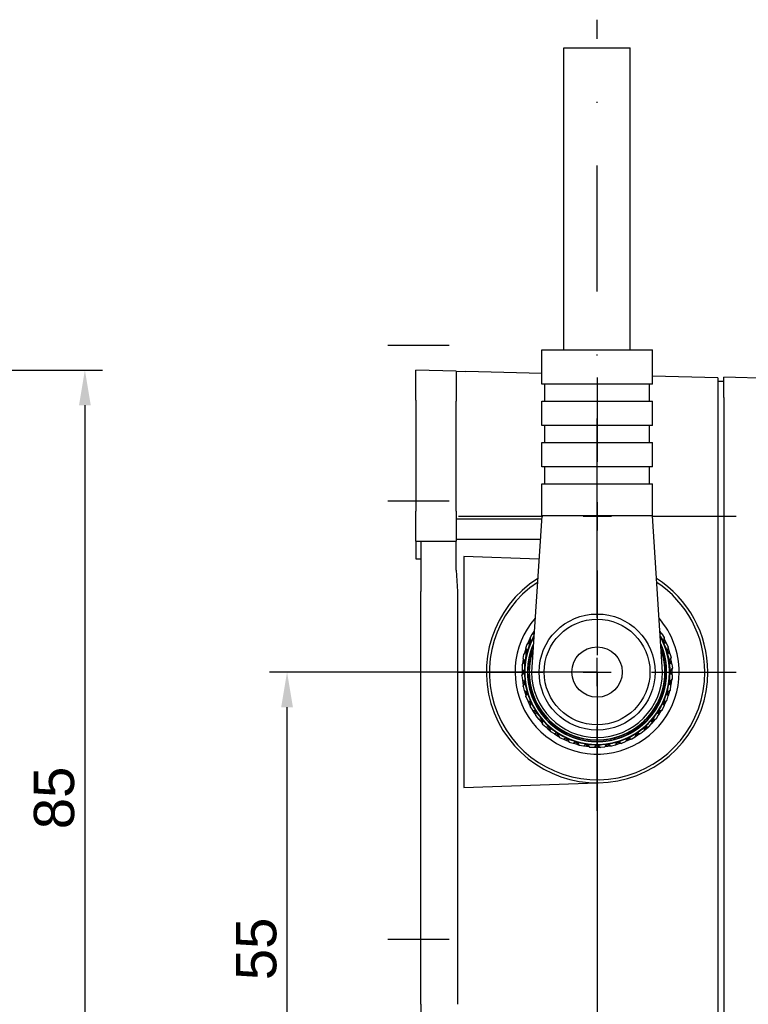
# Model space of a CAD drawing. Extents: x -110 to 243, y -93 to 62.
# Tile 14 of 15: x 123 to 196, y -36 to 62. Entities that reach past the tile are written whole.
import ezdxf

# ---------------------------------------------------------------- set-up
doc = ezdxf.new("R2010")
doc.units = 0
doc.header["$LTSCALE"] = 5
doc.linetypes.add('DASHDOT', pattern=[1, 0.5, -0.25, 0, -0.25])
doc.layers.get('Defpoints').update_dxf_attribs({"linetype": 'CONTINUOUS'})
doc.layers.add('AM_7', color=1, linetype='DASHDOT', lineweight=25)
doc.layers.add('AM_REFDIM', color=6, linetype='CONTINUOUS')
doc.layers.add('AM_VIS', color=3, linetype='CONTINUOUS')
doc.styles.add('ARIAL', font='ARIAL.TTF')
doc.dimstyles.new('Katalog. Arial', dxfattribs={"dimtxt": 4, "dimasz": 3.5, "dimexe": 1.75, "dimexo": 0, "dimgap": 1, "dimtad": 1, "dimrnd": 0.01, "dimdsep": 46, "dimtxsty": 'ARIAL', "dimcen": 0, "dimclrd": 1, "dimclre": 1, "dimclrt": 2, "dimadec": 0, "dimazin": 0, "dimtfac": 0.71, "dimtmove": 2, "dimatfit": 3, "dimfxl": 1, "dimtolj": 1, "dimarcsym": 0})

# ---------------------------------------------------------------- blocks, each defined once
blk = doc.blocks.new('*D1')
at = {"layer": 'AM_REFDIM', "color": 1, "lineweight": -2}
for p, q in [((180.565, -2.965), (180.565, -82.755)), ((162.565, -54.971), (162.565, -82.755)), ((166.065, -81.005), (177.065, -81.005))]:
    blk.add_line(p, q, dxfattribs=at)
at = {"layer": 'AM_REFDIM', "color": 1}
for points in [[(166.065, -80.422), (166.065, -81.589), (162.565, -81.005)], [(177.065, -80.422), (177.065, -81.589), (180.565, -81.005)]]:
    blk.add_solid(points, dxfattribs=at)
at = {"layer": 'Defpoints', "color": 0}
for p in [(180.565, -2.965), (162.565, -54.971), (180.565, -81.005)]:
    blk.add_point(p, dxfattribs=at)
at = {"layer": 'AM_REFDIM', "color": 2, "insert": (171.565, -77.963), "char_height": 4, "attachment_point": 5, "style": 'ARIAL'}
blk.add_mtext('\\A1;18', dxfattribs=at)
blk = doc.blocks.new('*D3')
at = {"layer": 'AM_REFDIM', "color": 1, "lineweight": -2}
for p, q in [((180.565, -2.965), (148.023, -2.965)), ((149.773, -54.47), (149.773, -6.465)), ((162.565, -57.97), (148.023, -57.97))]:
    blk.add_line(p, q, dxfattribs=at)
at = {"layer": 'AM_REFDIM', "color": 1}
for points in [[(149.189, -6.465), (150.356, -6.465), (149.773, -2.965)], [(149.189, -54.47), (150.356, -54.47), (149.773, -57.97)]]:
    blk.add_solid(points, dxfattribs=at)
at = {"layer": 'Defpoints', "color": 0}
for p in [(149.773, -2.965), (180.565, -2.965), (162.565, -57.97)]:
    blk.add_point(p, dxfattribs=at)
at = {"layer": 'AM_REFDIM', "color": 2, "insert": (146.739, -30.468), "char_height": 4, "attachment_point": 5, "rotation": 90, "style": 'ARIAL'}
blk.add_mtext('\\A1;55', dxfattribs=at)
blk = doc.blocks.new('*D7')
at = {"layer": 'AM_REFDIM', "color": 1, "lineweight": -2}
for p, q in [((83.598, 27.03), (131.443, 27.03)), ((129.693, 23.53), (129.693, -54.47)), ((83.598, -57.97), (131.443, -57.97))]:
    blk.add_line(p, q, dxfattribs=at)
at = {"layer": 'AM_REFDIM', "color": 1}
for points in [[(129.11, 23.53), (130.276, 23.53), (129.693, 27.03)], [(129.11, -54.47), (130.276, -54.47), (129.693, -57.97)]]:
    blk.add_solid(points, dxfattribs=at)
at = {"layer": 'Defpoints', "color": 0}
for p in [(83.598, 27.03), (83.598, -57.97), (129.693, -57.97)]:
    blk.add_point(p, dxfattribs=at)
at = {"layer": 'AM_REFDIM', "color": 2, "insert": (126.651, -15.47), "char_height": 4, "attachment_point": 5, "rotation": 90, "style": 'ARIAL'}
blk.add_mtext('\\A1;85', dxfattribs=at)

msp = doc.modelspace()

# ---------------------------------------------------------------- linework, layer by layer
at = {"layer": 'AM_7', "ltscale": 5}
for p, q in [((180.565, 9.735), (180.565, 61.835)), ((159.789, 29.5), (165.889, 29.5)), ((180.589, 17.905), (180.589, 26.305)), ((159.765, 14.03), (165.865, 14.03)), ((180.589, 11.105), (180.589, 13.905)), ((166.789, 12.505), (175.189, 12.505)), ((179.189, 12.505), (181.989, 12.505)), ((185.989, 12.505), (194.389, 12.505)), ((180.565, 2.435), (180.565, 10.835)), ((180.589, -1.295), (180.589, 7.105)), ((180.565, -4.365), (180.565, -1.565)), ((166.765, -2.965), (175.165, -2.965)), ((179.165, -2.965), (181.965, -2.965)), ((185.965, -2.965), (194.365, -2.965)), ((180.565, -16.765), (180.565, -8.365)), ((159.789, -29.5), (165.889, -29.5))]:
    msp.add_line(p, q, dxfattribs=at)
at = {"layer": 'AM_VIS'}
for p, q in [((177.265, 29.035), (177.265, 59.035)), ((177.265, 59.035), (183.865, 59.035)), ((183.865, 29.035), (183.865, 59.035)), ((175.065, 25.635), (175.065, 29.035)), ((175.065, 29.035), (186.065, 29.035)), ((186.065, 25.635), (186.065, 29.035)), ((162.565, 24.031), (162.565, 27.03)), ((166.565, 26.925), (162.565, 27.03)), ((166.565, 26.925), (166.565, 23.926)), ((166.565, 26.925), (167.539, 26.9)), ((175.065, 26.703), (167.539, 26.9)), ((192.565, 26.245), (186.065, 26.415)), ((186.065, 25.635), (175.065, 25.635)), ((175.365, 23.935), (175.365, 25.635)), ((185.765, 23.935), (185.765, 25.635)), ((192.565, 26.245), (192.565, 24.245)), ((192.565, 25.925), (193.165, 25.925)), ((223.494, 25.525), (193.165, 26.319)), ((193.165, 24.32), (193.165, 26.319)), ((162.565, 24.031), (162.565, 13.03)), ((166.565, 13.03), (166.565, 23.926)), ((175.065, 21.535), (175.065, 23.935)), ((175.065, 23.935), (186.065, 23.935)), ((186.065, 21.535), (186.065, 23.935)), ((192.565, 24.245), (192.565, -55.185)), ((193.165, 24.32), (193.165, -55.165)), ((162.565, 22.513), (162.565, 18.567)), ((186.065, 21.535), (175.065, 21.535)), ((175.365, 19.835), (175.365, 21.535)), ((185.765, 19.835), (185.765, 21.535)), ((175.065, 17.435), (175.065, 19.835)), ((175.065, 19.835), (186.065, 19.835)), ((186.065, 17.435), (186.065, 19.835)), ((186.065, 17.435), (175.065, 17.435)), ((175.365, 15.735), (175.365, 17.435)), ((185.765, 15.735), (185.765, 17.435)), ((175.065, 12.535), (175.065, 15.735)), ((175.065, 15.735), (186.065, 15.735)), ((186.065, 12.535), (186.065, 15.735)), ((162.565, 10.03), (162.565, 13.03)), ((166.565, 13.03), (166.565, 10.03)), ((175.045, 12.235), (166.565, 12.235)), ((175.065, 12.535), (174.065, -2.965)), ((186.065, 12.535), (175.065, 12.535)), ((187.065, -2.965), (186.065, 12.535)), ((162.565, 10.03), (166.565, 10.03)), ((162.565, 10.03), (162.565, 9.216)), ((163.065, 10.03), (163.065, 5.03)), ((166.565, 10.235), (174.916, 10.235)), ((166.565, 7.155), (166.565, 10.03)), ((162.565, 9.216), (162.565, 8.28)), ((162.565, 8.28), (163.065, 8.28)), ((174.787, 8.237), (167.319, 8.497)), ((167.319, 8.497), (167.319, -14.428)), ((166.559, 7.155), (166.696, 5.031)), ((163.065, -35.97), (163.065, 5.03)), ((166.684, 5.03), (166.684, -35.97)), ((174.297, 1.063), (174.163, 0.854)), ((174.328, 1.11), (174.297, 1.063)), ((174.324, 1.046), (174.297, 1.063)), ((186.832, 1.063), (186.802, 1.11)), ((186.806, 1.046), (186.832, 1.063)), ((186.966, 0.854), (186.832, 1.063)), ((173.788, 0.13), (173.685, -0.096)), ((173.938, 0.023), (173.738, -0.087)), ((173.891, 0.355), (173.788, 0.13)), ((173.94, 0.06), (173.788, 0.13)), ((173.908, 0.362), (173.891, 0.355)), ((173.906, 0.388), (173.893, 0.359)), ((173.894, 0.356), (173.893, 0.359)), ((173.906, 0.388), (174.078, 0.765)), ((173.906, 0.388), (173.915, 0.3)), ((173.938, 0.023), (173.91, -0.075)), ((173.99, 0.095), (173.915, 0.3)), ((173.915, 0.3), (174.073, 0.151)), ((173.94, 0.06), (174.073, 0.151)), ((173.94, 0.06), (173.958, -0.1)), ((173.958, -0.1), (174.015, 0.026)), ((174.015, 0.026), (174.073, 0.151)), ((174.073, 0.151), (174.298, 0.644)), ((174.078, 0.765), (174.217, 0.855)), ((174.099, 0.81), (174.078, 0.765)), ((174.098, 0.207), (174.1, 0.204)), ((174.167, 0.836), (174.099, 0.81)), ((174.17, 0.824), (174.163, 0.854)), ((174.314, 0.891), (174.217, 0.855)), ((174.217, 0.855), (174.311, 0.848)), ((174.295, 0.596), (174.237, 0.507)), ((174.237, 0.507), (174.237, 0.51)), ((186.816, 0.884), (186.907, 0.864)), ((186.819, 0.842), (186.907, 0.864)), ((186.835, 0.596), (187.107, 0.172)), ((187.057, 0.151), (186.906, 0.481)), ((186.906, 0.481), (186.91, 0.479)), ((186.907, 0.864), (186.985, 0.824)), ((186.962, 0.836), (186.966, 0.854)), ((186.966, 0.851), (186.968, 0.851)), ((186.985, 0.824), (186.968, 0.851)), ((186.985, 0.824), (187.21, 0.475)), ((187.03, 0.204), (187.032, 0.207)), ((187.057, 0.151), (187.114, 0.026)), ((187.057, 0.151), (187.19, 0.06)), ((187.107, 0.172), (187.21, 0.31)), ((187.162, 0.086), (187.107, 0.172)), ((187.114, 0.026), (187.171, -0.1)), ((187.162, 0.086), (187.21, 0.31)), ((187.172, -0.1), (187.19, 0.06)), ((187.19, 0.06), (187.342, 0.13)), ((187.236, 0.433), (187.21, 0.475)), ((187.21, 0.475), (187.21, 0.31)), ((187.21, 0.366), (187.239, 0.355)), ((187.221, 0.362), (187.236, 0.433)), ((187.342, 0.13), (187.239, 0.355)), ((187.445, -0.096), (187.342, 0.13)), ((173.417, -0.866), (173.347, -1.104)), ((173.58, -0.951), (173.398, -1.088)), ((173.486, -0.628), (173.417, -0.866)), ((173.577, -0.913), (173.417, -0.866)), ((173.503, -0.619), (173.486, -0.628)), ((173.496, -0.594), (173.488, -0.624)), ((173.489, -0.627), (173.488, -0.624)), ((173.496, -0.594), (173.613, -0.196)), ((173.496, -0.594), (173.518, -0.68)), ((173.622, -0.872), (173.518, -0.68)), ((173.518, -0.68), (173.695, -0.804)), ((173.58, -0.951), (173.566, -1.051)), ((173.577, -0.913), (173.695, -0.804)), ((173.577, -0.913), (173.617, -1.069)), ((173.613, -0.196), (173.738, -0.087)), ((173.627, -0.149), (173.613, -0.196)), ((173.618, -1.069), (173.656, -0.937)), ((173.691, -0.113), (173.627, -0.149)), ((173.656, -0.937), (173.695, -0.804)), ((173.683, -0.85), (173.682, -0.85)), ((173.696, -0.124), (173.685, -0.096)), ((173.695, -0.804), (173.91, -0.075)), ((173.738, -0.088), (173.91, -0.075)), ((173.748, -0.625), (173.754, -0.631)), ((173.808, -0.429), (173.806, -0.426)), ((173.958, -0.1), (173.808, -0.429)), ((174.002, -0.004), (174.002, -0.004)), ((187.128, -0.004), (187.128, -0.004)), ((187.171, -0.1), (187.387, -0.077)), ((187.171, -0.1), (187.487, -0.791)), ((187.183, 0), (187.387, -0.077)), ((187.434, -0.804), (187.332, -0.457)), ((187.332, -0.457), (187.335, -0.459)), ((187.376, -0.631), (187.382, -0.625)), ((187.387, -0.077), (187.459, -0.128)), ((187.434, -0.804), (187.473, -0.937)), ((187.434, -0.804), (187.553, -0.913)), ((187.438, -0.113), (187.445, -0.096)), ((187.443, -0.099), (187.446, -0.1)), ((187.459, -0.128), (187.446, -0.1)), ((187.448, -0.85), (187.447, -0.85)), ((187.459, -0.128), (187.632, -0.506)), ((187.473, -0.937), (187.512, -1.069)), ((187.487, -0.791), (187.608, -0.669)), ((187.53, -0.884), (187.487, -0.791)), ((187.512, -1.069), (187.553, -0.913)), ((187.53, -0.884), (187.608, -0.669)), ((187.537, -0.972), (187.729, -1.078)), ((187.553, -0.913), (187.713, -0.866)), ((187.609, -0.669), (187.632, -0.506)), ((187.616, -0.614), (187.643, -0.628)), ((187.627, -0.619), (187.652, -0.551)), ((187.652, -0.551), (187.632, -0.506)), ((187.713, -0.866), (187.643, -0.628)), ((187.783, -1.104), (187.713, -0.866)), ((173.191, -1.905), (173.155, -2.15)), ((173.226, -1.66), (173.191, -1.905)), ((173.356, -1.929), (173.191, -1.905)), ((173.231, -1.624), (173.226, -1.655)), ((173.241, -1.648), (173.226, -1.66)), ((173.228, -1.658), (173.226, -1.655)), ((173.231, -1.624), (173.29, -1.214)), ((173.231, -1.624), (173.264, -1.706)), ((173.394, -1.882), (173.264, -1.706)), ((173.264, -1.706), (173.458, -1.804)), ((173.29, -1.214), (173.398, -1.088)), ((173.297, -1.165), (173.29, -1.214)), ((173.356, -1.12), (173.297, -1.165)), ((173.361, -1.131), (173.347, -1.104)), ((173.356, -1.929), (173.458, -1.804)), ((173.356, -1.929), (173.418, -2.077)), ((173.398, -1.088), (173.566, -1.051)), ((173.418, -2.077), (173.438, -1.94)), ((173.438, -1.94), (173.458, -1.804)), ((173.458, -1.804), (173.566, -1.051)), ((173.472, -1.729), (173.468, -1.73)), ((173.502, -1.493), (173.515, -1.503)), ((173.516, -1.416), (173.514, -1.413)), ((173.618, -1.069), (173.516, -1.416)), ((187.512, -1.069), (187.726, -1.799)), ((187.512, -1.069), (187.729, -1.078)), ((187.615, -1.503), (187.627, -1.493)), ((187.672, -1.804), (187.62, -1.446)), ((187.62, -1.446), (187.623, -1.448)), ((187.661, -1.73), (187.658, -1.729)), ((187.672, -1.804), (187.691, -1.94)), ((187.672, -1.804), (187.774, -1.929)), ((187.691, -1.94), (187.711, -2.077)), ((187.711, -2.077), (187.774, -1.929)), ((187.726, -1.799), (187.863, -1.695)), ((187.755, -1.896), (187.726, -1.799)), ((187.729, -1.078), (187.793, -1.138)), ((187.755, -1.896), (187.863, -1.695)), ((187.774, -1.12), (187.783, -1.104)), ((187.774, -1.929), (187.939, -1.905)), ((187.781, -1.107), (187.784, -1.108)), ((187.793, -1.138), (187.784, -1.108)), ((187.793, -1.138), (187.91, -1.536)), ((187.864, -1.695), (187.91, -1.536)), ((187.879, -1.641), (187.904, -1.66)), ((187.889, -1.648), (187.924, -1.584)), ((187.939, -1.905), (187.904, -1.66)), ((187.924, -1.584), (187.91, -1.536)), ((187.974, -2.15), (187.939, -1.905)), ((173.115, -2.267), (173.204, -2.127)), ((173.166, -2.165), (173.115, -2.217)), ((173.115, -2.217), (173.115, -2.267)), ((173.115, -2.267), (173.115, -2.682)), ((173.115, -2.682), (173.115, -2.713)), ((173.115, -2.682), (173.159, -2.758)), ((173.128, -2.704), (173.115, -2.717)), ((173.117, -2.715), (173.115, -2.713)), ((173.115, -2.717), (173.115, -2.965)), ((173.174, -2.175), (173.155, -2.15)), ((173.313, -2.913), (173.159, -2.758)), ((173.159, -2.758), (173.365, -2.827)), ((173.365, -1.965), (173.204, -2.127)), ((173.204, -2.127), (173.365, -2.067)), ((173.282, -2.965), (173.365, -2.827)), ((173.365, -1.965), (173.365, -2.067)), ((173.365, -2.067), (173.365, -2.827)), ((173.367, -2.435), (173.365, -2.433)), ((173.373, -2.628), (173.365, -2.632)), ((173.365, -2.827), (173.365, -2.965)), ((173.418, -2.077), (173.367, -2.435)), ((173.374, -2.389), (173.387, -2.398)), ((187.711, -2.077), (187.819, -2.83)), ((187.711, -2.077), (187.924, -2.116)), ((187.742, -2.398), (187.756, -2.389)), ((187.75, -1.985), (187.924, -2.116)), ((187.765, -2.632), (187.757, -2.628)), ((187.765, -2.827), (187.765, -2.465)), ((187.765, -2.465), (187.767, -2.468)), ((187.765, -2.827), (187.765, -2.965)), ((187.765, -2.827), (187.848, -2.965)), ((187.819, -2.83), (187.97, -2.747)), ((187.834, -2.93), (187.819, -2.83)), ((187.834, -2.93), (187.97, -2.747)), ((187.924, -2.116), (187.979, -2.185)), ((187.963, -2.165), (187.974, -2.15)), ((187.97, -2.747), (188.038, -2.596)), ((187.972, -2.153), (187.975, -2.154)), ((187.979, -2.185), (187.975, -2.154)), ((187.979, -2.185), (188.038, -2.596)), ((187.993, -2.696), (188.015, -2.717)), ((188.002, -2.704), (188.045, -2.645)), ((188.015, -2.965), (188.015, -2.717)), ((188.045, -2.645), (188.038, -2.596)), ((173.128, -3.226), (173.084, -3.285)), ((173.084, -3.285), (173.091, -3.334)), ((173.091, -3.334), (173.16, -3.183)), ((173.091, -3.334), (173.15, -3.745)), ((173.115, -2.965), (173.115, -3.213)), ((173.282, -2.965), (173.115, -2.965)), ((173.136, -3.235), (173.115, -3.213)), ((173.15, -3.745), (173.155, -3.776)), ((173.15, -3.745), (173.205, -3.814)), ((173.166, -3.765), (173.155, -3.78)), ((173.157, -3.778), (173.155, -3.776)), ((173.155, -3.78), (173.191, -4.025)), ((173.296, -3), (173.16, -3.183)), ((173.16, -3.183), (173.31, -3.101)), ((173.379, -3.946), (173.205, -3.814)), ((173.205, -3.814), (173.418, -3.853)), ((173.282, -2.965), (173.365, -3.103)), ((173.296, -3), (173.31, -3.101)), ((173.31, -3.101), (173.418, -3.853)), ((173.356, -4.002), (173.418, -3.853)), ((173.365, -3.465), (173.362, -3.463)), ((173.365, -2.965), (173.365, -3.103)), ((173.365, -3.103), (173.365, -3.465)), ((173.365, -3.299), (173.373, -3.302)), ((173.387, -3.532), (173.374, -3.541)), ((173.418, -3.853), (173.438, -3.99)), ((187.691, -3.99), (187.711, -3.853)), ((187.711, -3.853), (187.763, -3.495)), ((187.711, -3.853), (187.774, -4.002)), ((187.756, -3.541), (187.742, -3.532)), ((187.757, -3.302), (187.765, -3.299)), ((187.763, -3.495), (187.765, -3.498)), ((187.765, -3.103), (187.848, -2.965)), ((187.765, -2.965), (187.765, -3.103)), ((187.765, -3.103), (187.765, -3.863)), ((187.765, -3.103), (187.97, -3.172)), ((187.765, -3.965), (187.926, -3.803)), ((187.765, -3.863), (187.926, -3.803)), ((187.765, -3.965), (187.765, -3.863)), ((187.816, -3.017), (187.97, -3.172)), ((187.848, -2.965), (188.015, -2.965)), ((187.926, -3.803), (188.015, -3.664)), ((187.939, -4.025), (187.974, -3.78)), ((187.956, -3.756), (187.974, -3.78)), ((187.963, -3.765), (188.015, -3.713)), ((187.97, -3.172), (188.015, -3.249)), ((188.002, -3.226), (188.015, -3.213)), ((188.013, -3.215), (188.015, -3.217)), ((188.015, -3.213), (188.015, -2.965)), ((188.015, -3.249), (188.015, -3.217)), ((188.015, -3.249), (188.015, -3.663)), ((188.015, -3.713), (188.015, -3.663)), ((173.356, -4.002), (173.191, -4.025)), ((173.191, -4.025), (173.226, -4.271)), ((173.241, -4.282), (173.206, -4.346)), ((173.206, -4.346), (173.22, -4.394)), ((173.22, -4.394), (173.266, -4.235)), ((173.22, -4.394), (173.337, -4.792)), ((173.25, -4.289), (173.226, -4.271)), ((173.375, -4.034), (173.266, -4.235)), ((173.266, -4.235), (173.403, -4.132)), ((173.337, -4.792), (173.346, -4.822)), ((173.337, -4.792), (173.401, -4.853)), ((173.348, -4.824), (173.346, -4.822)), ((173.356, -4.81), (173.347, -4.826)), ((173.347, -4.826), (173.417, -5.064)), ((173.356, -4.002), (173.458, -4.126)), ((173.375, -4.034), (173.403, -4.132)), ((173.592, -4.958), (173.401, -4.853)), ((173.401, -4.853), (173.618, -4.861)), ((173.403, -4.132), (173.618, -4.861)), ((173.438, -3.99), (173.458, -4.126)), ((173.458, -4.126), (173.509, -4.485)), ((173.468, -4.2), (173.472, -4.201)), ((173.515, -4.427), (173.502, -4.438)), ((173.509, -4.485), (173.506, -4.483)), ((173.577, -5.017), (173.617, -4.861)), ((173.618, -4.861), (173.656, -4.994)), ((187.473, -4.994), (187.512, -4.861)), ((187.512, -4.861), (187.614, -4.514)), ((187.512, -4.861), (187.553, -5.017)), ((187.549, -4.98), (187.731, -4.842)), ((187.549, -4.98), (187.564, -4.879)), ((187.564, -4.879), (187.672, -4.126)), ((187.564, -4.879), (187.731, -4.842)), ((187.614, -4.514), (187.616, -4.517)), ((187.627, -4.438), (187.615, -4.427)), ((187.658, -4.201), (187.661, -4.2)), ((187.672, -4.126), (187.691, -3.99)), ((187.672, -4.126), (187.774, -4.002)), ((187.672, -4.126), (187.865, -4.224)), ((187.713, -5.064), (187.783, -4.826)), ((187.732, -4.842), (187.84, -4.717)), ((187.735, -4.049), (187.865, -4.224)), ((187.768, -4.799), (187.783, -4.826)), ((187.774, -4.002), (187.939, -4.025)), ((187.774, -4.81), (187.833, -4.766)), ((187.833, -4.766), (187.84, -4.717)), ((187.84, -4.717), (187.899, -4.306)), ((187.865, -4.224), (187.899, -4.306)), ((187.889, -4.282), (187.904, -4.271)), ((187.899, -4.306), (187.903, -4.275)), ((187.901, -4.273), (187.903, -4.275)), ((187.904, -4.271), (187.939, -4.025)), ((173.577, -5.017), (173.417, -5.064)), ((173.417, -5.064), (173.486, -5.302)), ((173.503, -5.311), (173.477, -5.38)), ((173.477, -5.38), (173.498, -5.425)), ((173.513, -5.317), (173.486, -5.302)), ((173.498, -5.425), (173.521, -5.261)), ((173.498, -5.425), (173.67, -5.802)), ((173.6, -5.047), (173.521, -5.261)), ((173.521, -5.261), (173.642, -5.139)), ((173.577, -5.017), (173.695, -5.126)), ((173.6, -5.047), (173.642, -5.139)), ((173.642, -5.139), (173.958, -5.831)), ((173.656, -4.994), (173.695, -5.126)), ((173.67, -5.802), (173.683, -5.831)), ((173.67, -5.802), (173.742, -5.853)), ((173.682, -5.08), (173.683, -5.08)), ((173.686, -5.832), (173.683, -5.831)), ((173.691, -5.817), (173.685, -5.835)), ((173.685, -5.835), (173.788, -6.06)), ((173.695, -5.126), (173.797, -5.473)), ((173.742, -5.853), (173.958, -5.831)), ((173.947, -5.93), (173.742, -5.853)), ((173.754, -5.299), (173.748, -5.305)), ((173.797, -5.473), (173.794, -5.472)), ((173.94, -5.991), (173.958, -5.831)), ((173.958, -5.831), (174.015, -5.956)), ((187.114, -5.956), (187.171, -5.831)), ((187.171, -5.831), (187.322, -5.501)), ((187.172, -5.831), (187.19, -5.991)), ((187.191, -5.953), (187.391, -5.843)), ((187.191, -5.953), (187.22, -5.856)), ((187.22, -5.856), (187.434, -5.126)), ((187.22, -5.856), (187.391, -5.843)), ((187.322, -5.501), (187.323, -5.505)), ((187.342, -6.06), (187.445, -5.835)), ((187.382, -5.305), (187.376, -5.299)), ((187.391, -5.843), (187.516, -5.734)), ((187.434, -5.126), (187.473, -4.994)), ((187.434, -5.126), (187.553, -5.017)), ((187.434, -5.126), (187.612, -5.25)), ((187.434, -5.806), (187.445, -5.835)), ((187.438, -5.817), (187.502, -5.782)), ((187.447, -5.08), (187.448, -5.08)), ((187.502, -5.782), (187.516, -5.734)), ((187.508, -5.058), (187.612, -5.25)), ((187.516, -5.734), (187.633, -5.336)), ((187.553, -5.017), (187.713, -5.064)), ((187.612, -5.25), (187.633, -5.336)), ((187.627, -5.311), (187.643, -5.302)), ((187.633, -5.336), (187.642, -5.306)), ((187.641, -5.303), (187.642, -5.306)), ((187.643, -5.302), (187.713, -5.064)), ((173.94, -5.991), (173.788, -6.06)), ((173.788, -6.06), (173.891, -6.285)), ((173.92, -6.296), (173.891, -6.285)), ((173.908, -6.292), (173.893, -6.364)), ((173.893, -6.364), (173.92, -6.405)), ((173.919, -6.24), (173.92, -6.405)), ((173.967, -6.017), (173.92, -6.24)), ((173.92, -6.24), (174.022, -6.102)), ((173.92, -6.405), (174.144, -6.754)), ((173.94, -5.991), (174.073, -6.082)), ((173.967, -6.017), (174.022, -6.102)), ((174.002, -5.926), (174.002, -5.926)), ((174.015, -5.956), (174.073, -6.082)), ((174.022, -6.102), (174.433, -6.742)), ((174.073, -6.082), (174.223, -6.411)), ((174.1, -6.134), (174.098, -6.137)), ((174.144, -6.754), (174.161, -6.781)), ((174.144, -6.754), (174.223, -6.795)), ((174.164, -6.781), (174.161, -6.781)), ((174.167, -6.766), (174.163, -6.784)), ((174.163, -6.784), (174.297, -6.993)), ((174.223, -6.411), (174.22, -6.41)), ((174.223, -6.795), (174.433, -6.742)), ((174.436, -6.842), (174.223, -6.795)), ((174.423, -6.726), (174.425, -6.726)), ((174.433, -6.742), (174.438, -6.903)), ((174.433, -6.742), (174.508, -6.858)), ((186.622, -6.858), (186.696, -6.742)), ((186.692, -6.903), (186.697, -6.742)), ((186.696, -6.742), (186.892, -6.437)), ((186.699, -6.866), (186.741, -6.773)), ((186.699, -6.866), (186.912, -6.785)), ((186.705, -6.726), (186.707, -6.726)), ((186.741, -6.773), (187.057, -6.082)), ((186.741, -6.773), (186.912, -6.785)), ((186.832, -6.993), (186.966, -6.784)), ((186.892, -6.437), (186.893, -6.441)), ((186.912, -6.785), (187.051, -6.695)), ((186.96, -6.755), (186.966, -6.784)), ((186.962, -6.766), (187.031, -6.74)), ((187.032, -6.137), (187.03, -6.134)), ((187.031, -6.74), (187.051, -6.695)), ((187.051, -6.695), (187.224, -6.318)), ((187.057, -6.082), (187.114, -5.956)), ((187.057, -6.082), (187.19, -5.991)), ((187.057, -6.082), (187.215, -6.23)), ((187.128, -5.926), (187.128, -5.926)), ((187.14, -6.025), (187.215, -6.23)), ((187.19, -5.991), (187.342, -6.06)), ((187.215, -6.23), (187.224, -6.318)), ((187.221, -6.292), (187.239, -6.285)), ((187.224, -6.318), (187.237, -6.289)), ((187.236, -6.287), (187.237, -6.289)), ((187.239, -6.285), (187.342, -6.06)), ((174.438, -6.903), (174.297, -6.993)), ((174.297, -6.993), (174.431, -7.201)), ((174.461, -7.208), (174.431, -7.201)), ((174.438, -6.903), (174.582, -6.974)), ((174.45, -7.205), (174.445, -7.279)), ((174.445, -7.279), (174.477, -7.316)), ((174.469, -6.924), (174.453, -7.152)), ((174.453, -7.152), (174.535, -7.001)), ((174.453, -7.152), (174.477, -7.316)), ((174.469, -6.924), (174.535, -7.001)), ((174.477, -7.316), (174.749, -7.63)), ((174.508, -6.858), (174.582, -6.974)), ((174.535, -7.001), (175.033, -7.576)), ((174.548, -6.92), (174.548, -6.92)), ((174.582, -6.974), (174.778, -7.278)), ((174.749, -7.63), (174.769, -7.653)), ((174.749, -7.63), (174.832, -7.658)), ((174.772, -7.654), (174.769, -7.653)), ((174.773, -7.638), (174.772, -7.657)), ((174.772, -7.657), (174.934, -7.844)), ((174.778, -7.278), (174.775, -7.278)), ((174.832, -7.658), (175.033, -7.576)), ((175.05, -7.675), (174.832, -7.658)), ((175.061, -7.734), (174.934, -7.844)), ((174.938, -7.467), (174.945, -7.465)), ((175.033, -7.576), (175.061, -7.734)), ((175.033, -7.576), (175.123, -7.68)), ((175.061, -7.735), (175.214, -7.785)), ((175.091, -7.643), (175.091, -7.643)), ((175.094, -7.752), (175.171, -7.818)), ((175.094, -7.752), (175.111, -7.979)), ((175.111, -7.979), (175.171, -7.818)), ((175.123, -7.68), (175.214, -7.784)), ((175.171, -7.818), (175.745, -8.316)), ((175.214, -7.784), (175.451, -8.058)), ((185.418, -8.359), (185.916, -7.784)), ((185.916, -7.784), (186.006, -7.68)), ((185.916, -7.785), (186.069, -7.735)), ((185.916, -7.784), (186.026, -7.971)), ((186.006, -7.68), (186.097, -7.576)), ((186.011, -7.753), (186.026, -7.971)), ((186.039, -7.643), (186.039, -7.643)), ((186.069, -7.734), (186.097, -7.576)), ((186.069, -7.734), (186.195, -7.844)), ((186.081, -7.699), (186.136, -7.613)), ((186.081, -7.699), (186.304, -7.65)), ((186.097, -7.576), (186.334, -7.302)), ((186.136, -7.613), (186.547, -6.974)), ((186.136, -7.613), (186.304, -7.649)), ((186.185, -7.465), (186.191, -7.467)), ((186.195, -7.844), (186.357, -7.657)), ((186.304, -7.65), (186.455, -7.58)), ((186.334, -7.302), (186.334, -7.306)), ((186.355, -7.626), (186.357, -7.657)), ((186.356, -7.638), (186.428, -7.622)), ((186.428, -7.622), (186.455, -7.58)), ((186.455, -7.58), (186.679, -7.231)), ((186.547, -6.974), (186.622, -6.858)), ((186.547, -6.974), (186.692, -6.903)), ((186.547, -6.974), (186.683, -7.143)), ((186.582, -6.92), (186.582, -6.92)), ((186.637, -6.93), (186.683, -7.143)), ((186.679, -7.231), (186.683, -7.143)), ((186.679, -7.231), (186.696, -7.205)), ((186.68, -7.205), (186.698, -7.201)), ((186.692, -6.903), (186.832, -6.993)), ((186.695, -7.202), (186.696, -7.205)), ((186.698, -7.201), (186.832, -6.993)), ((174.934, -7.844), (175.097, -8.031)), ((175.127, -8.034), (175.097, -8.031)), ((175.111, -7.979), (175.158, -8.138)), ((175.115, -8.033), (175.121, -8.106)), ((175.121, -8.106), (175.158, -8.138)), ((175.158, -8.138), (175.472, -8.41)), ((175.451, -8.058), (175.447, -8.058)), ((175.472, -8.41), (175.496, -8.43)), ((175.472, -8.41), (175.559, -8.426)), ((175.499, -8.43), (175.496, -8.43)), ((175.497, -8.415), (175.499, -8.433)), ((175.499, -8.433), (175.686, -8.595)), ((175.54, -8.138), (175.553, -8.134)), ((175.559, -8.426), (175.745, -8.316)), ((175.777, -8.411), (175.559, -8.426)), ((175.795, -8.469), (175.686, -8.595)), ((175.686, -8.595), (175.873, -8.758)), ((175.72, -8.292), (175.72, -8.294)), ((175.745, -8.316), (175.795, -8.469)), ((175.745, -8.316), (175.85, -8.407)), ((175.795, -8.469), (175.954, -8.497)), ((175.831, -8.482), (175.916, -8.537)), ((175.831, -8.482), (175.88, -8.705)), ((175.85, -8.407), (175.954, -8.497)), ((175.904, -8.756), (175.873, -8.758)), ((175.88, -8.705), (175.917, -8.537)), ((175.88, -8.705), (175.949, -8.855)), ((175.892, -8.757), (175.908, -8.828)), ((175.916, -8.537), (176.556, -8.948)), ((175.954, -8.497), (176.228, -8.734)), ((176.223, -8.73), (176.24, -8.722)), ((176.228, -8.734), (176.224, -8.734)), ((184.574, -8.948), (184.878, -8.752)), ((184.601, -8.995), (185.175, -8.497)), ((184.878, -8.752), (184.877, -8.755)), ((184.889, -8.722), (184.907, -8.73)), ((184.916, -9.053), (185.229, -8.781)), ((185.175, -8.497), (185.28, -8.407)), ((185.175, -8.497), (185.334, -8.469)), ((185.175, -8.497), (185.258, -8.698)), ((185.229, -8.781), (185.258, -8.698)), ((185.229, -8.781), (185.253, -8.761)), ((185.238, -8.757), (185.256, -8.758)), ((185.253, -8.758), (185.253, -8.761)), ((185.256, -8.758), (185.443, -8.595)), ((185.274, -8.48), (185.258, -8.698)), ((185.28, -8.407), (185.384, -8.316)), ((185.334, -8.469), (185.384, -8.316)), ((185.334, -8.469), (185.443, -8.595)), ((185.351, -8.436), (185.418, -8.359)), ((185.351, -8.436), (185.579, -8.419)), ((185.384, -8.316), (185.658, -8.079)), ((185.41, -8.294), (185.409, -8.292)), ((185.418, -8.359), (185.579, -8.419)), ((185.443, -8.595), (185.631, -8.433)), ((185.577, -8.134), (185.589, -8.138)), ((185.579, -8.419), (185.738, -8.372)), ((185.633, -8.403), (185.631, -8.433)), ((185.632, -8.415), (185.705, -8.409)), ((185.658, -8.079), (185.657, -8.083)), ((185.705, -8.409), (185.738, -8.372)), ((185.738, -8.372), (186.009, -8.058)), ((186.009, -8.058), (186.03, -8.034)), ((186.01, -8.058), (186.026, -7.971)), ((186.014, -8.033), (186.033, -8.031)), ((186.03, -8.031), (186.03, -8.034)), ((186.033, -8.031), (186.195, -7.844)), ((175.908, -8.828), (175.95, -8.855)), ((175.95, -8.855), (176.299, -9.079)), ((176.299, -9.079), (176.325, -9.096)), ((176.299, -9.079), (176.387, -9.083)), ((176.324, -9.08), (176.328, -9.098)), ((176.328, -9.096), (176.325, -9.096)), ((176.328, -9.098), (176.537, -9.232)), ((176.387, -9.083), (176.556, -8.948)), ((176.6, -9.037), (176.387, -9.083)), ((176.426, -8.857), (176.426, -8.864)), ((176.627, -9.092), (176.537, -9.232)), ((176.537, -9.232), (176.746, -9.367)), ((176.556, -8.948), (176.627, -9.092)), ((176.556, -8.948), (176.672, -9.022)), ((176.627, -9.092), (176.788, -9.097)), ((176.664, -9.099), (176.757, -9.141)), ((176.664, -9.099), (176.745, -9.313)), ((176.672, -9.022), (176.788, -9.097)), ((176.745, -9.313), (176.757, -9.141)), ((176.745, -9.313), (176.835, -9.452)), ((176.775, -9.36), (176.746, -9.367)), ((176.757, -9.141), (177.448, -9.457)), ((176.764, -9.363), (176.79, -9.431)), ((176.788, -9.097), (177.093, -9.292)), ((176.79, -9.431), (176.835, -9.452)), ((176.835, -9.452), (177.212, -9.624)), ((176.986, -9.224), (176.996, -9.218)), ((177.093, -9.292), (177.089, -9.293)), ((177.197, -9.329), (177.198, -9.343)), ((177.212, -9.624), (177.3, -9.615)), ((177.212, -9.624), (177.241, -9.637)), ((177.238, -9.622), (177.244, -9.639)), ((177.243, -9.636), (177.241, -9.637)), ((177.244, -9.639), (177.47, -9.742)), ((177.3, -9.615), (177.448, -9.457)), ((177.505, -9.54), (177.3, -9.615)), ((177.448, -9.457), (177.539, -9.59)), ((177.448, -9.457), (177.574, -9.514)), ((177.539, -9.59), (177.47, -9.742)), ((177.47, -9.742), (177.695, -9.845)), ((177.539, -9.59), (177.699, -9.572)), ((177.574, -9.514), (177.699, -9.572)), ((177.577, -9.592), (177.674, -9.62)), ((177.577, -9.592), (177.687, -9.792)), ((177.674, -9.62), (178.404, -9.835)), ((177.674, -9.62), (177.687, -9.792)), ((177.699, -9.572), (178.029, -9.722)), ((177.804, -9.62), (177.808, -9.616)), ((178.021, -9.701), (178.024, -9.72)), ((178.029, -9.722), (178.025, -9.723)), ((182.726, -9.835), (183.073, -9.733)), ((182.739, -9.888), (183.43, -9.572)), ((183.073, -9.733), (183.071, -9.736)), ((183.105, -9.72), (183.108, -9.701)), ((183.322, -9.616), (183.326, -9.62)), ((183.43, -9.572), (183.556, -9.514)), ((183.43, -9.572), (183.453, -9.787)), ((183.43, -9.572), (183.59, -9.59)), ((183.434, -9.845), (183.66, -9.742)), ((183.53, -9.583), (183.453, -9.787)), ((183.556, -9.514), (183.681, -9.457)), ((183.59, -9.59), (183.681, -9.457)), ((183.59, -9.59), (183.66, -9.742)), ((183.616, -9.563), (183.702, -9.508)), ((183.616, -9.563), (183.84, -9.61)), ((183.66, -9.742), (183.885, -9.639)), ((183.681, -9.457), (184.011, -9.307)), ((183.702, -9.508), (184.341, -9.097)), ((183.702, -9.508), (183.84, -9.61)), ((183.84, -9.611), (184.005, -9.61)), ((183.896, -9.61), (183.885, -9.639)), ((183.892, -9.622), (183.963, -9.637)), ((183.932, -9.343), (183.932, -9.329)), ((183.963, -9.637), (184.005, -9.61)), ((184.005, -9.61), (184.354, -9.386)), ((184.011, -9.307), (184.009, -9.31)), ((184.134, -9.218), (184.143, -9.224)), ((184.341, -9.097), (184.457, -9.022)), ((184.341, -9.097), (184.502, -9.092)), ((184.341, -9.097), (184.394, -9.307)), ((184.354, -9.386), (184.394, -9.307)), ((184.354, -9.386), (184.38, -9.369)), ((184.366, -9.363), (184.384, -9.367)), ((184.381, -9.366), (184.38, -9.369)), ((184.384, -9.367), (184.593, -9.232)), ((184.441, -9.094), (184.394, -9.307)), ((184.457, -9.022), (184.574, -8.948)), ((184.502, -9.092), (184.574, -8.948)), ((184.502, -9.092), (184.593, -9.232)), ((184.524, -9.061), (184.601, -8.995)), ((184.524, -9.061), (184.752, -9.077)), ((184.593, -9.232), (184.801, -9.098)), ((184.601, -8.995), (184.752, -9.077)), ((184.704, -8.864), (184.703, -8.857)), ((184.752, -9.077), (184.916, -9.053)), ((184.808, -9.069), (184.801, -9.098)), ((184.805, -9.08), (184.878, -9.085)), ((184.878, -9.085), (184.916, -9.053)), ((177.687, -9.792), (177.796, -9.917)), ((177.724, -9.834), (177.695, -9.845)), ((177.713, -9.838), (177.748, -9.903)), ((177.748, -9.903), (177.796, -9.917)), ((177.796, -9.917), (178.194, -10.034)), ((178.194, -10.034), (178.28, -10.012)), ((178.194, -10.034), (178.224, -10.042)), ((178.219, -10.027), (178.228, -10.044)), ((178.227, -10.041), (178.224, -10.042)), ((178.228, -10.044), (178.466, -10.113)), ((178.28, -10.012), (178.404, -9.835)), ((178.472, -9.908), (178.28, -10.012)), ((178.404, -9.835), (178.513, -9.953)), ((178.404, -9.835), (178.536, -9.873)), ((178.513, -9.953), (178.466, -10.113)), ((178.466, -10.113), (178.704, -10.183)), ((178.513, -9.953), (178.669, -9.912)), ((178.536, -9.873), (178.669, -9.912)), ((178.55, -9.95), (178.651, -9.964)), ((178.55, -9.95), (178.688, -10.132)), ((178.651, -9.964), (179.404, -10.072)), ((178.651, -9.964), (178.688, -10.132)), ((178.662, -9.91), (178.663, -9.909)), ((178.669, -9.912), (179.016, -10.014)), ((178.688, -10.132), (178.813, -10.24)), ((178.731, -10.169), (178.704, -10.183)), ((178.72, -10.174), (178.764, -10.233)), ((178.764, -10.233), (178.813, -10.24)), ((178.813, -10.24), (179.224, -10.299)), ((178.886, -9.967), (178.889, -9.977)), ((179.016, -10.014), (179.013, -10.016)), ((179.224, -10.299), (179.306, -10.266)), ((179.224, -10.299), (179.255, -10.303)), ((179.248, -10.289), (179.259, -10.304)), ((179.257, -10.302), (179.255, -10.303)), ((179.259, -10.304), (179.505, -10.339)), ((179.306, -10.266), (179.403, -10.072)), ((179.481, -10.136), (179.306, -10.266)), ((179.403, -10.072), (179.528, -10.174)), ((179.404, -10.072), (179.54, -10.092)), ((179.528, -10.174), (179.505, -10.339)), ((179.505, -10.339), (179.75, -10.375)), ((179.528, -10.174), (179.677, -10.112)), ((179.54, -10.092), (179.677, -10.112)), ((179.548, -10.093), (179.548, -10.093)), ((179.565, -10.165), (179.666, -10.165)), ((179.565, -10.165), (179.727, -10.326)), ((179.666, -10.165), (180.427, -10.165)), ((179.667, -10.165), (179.727, -10.326)), ((179.677, -10.112), (180.035, -10.163)), ((179.727, -10.326), (179.866, -10.415)), ((179.774, -10.356), (179.75, -10.375)), ((179.765, -10.364), (179.817, -10.415)), ((179.777, -10.122), (179.778, -10.126)), ((179.817, -10.415), (179.866, -10.415)), ((179.866, -10.415), (180.281, -10.415)), ((180.035, -10.163), (180.032, -10.165)), ((180.281, -10.415), (180.358, -10.371)), ((180.281, -10.415), (180.313, -10.415)), ((180.304, -10.402), (180.317, -10.415)), ((180.315, -10.413), (180.313, -10.415)), ((180.317, -10.415), (180.565, -10.415)), ((180.358, -10.371), (180.427, -10.165)), ((180.513, -10.217), (180.358, -10.371)), ((180.427, -10.165), (180.565, -10.248)), ((180.427, -10.165), (180.565, -10.165)), ((180.449, -10.165), (180.45, -10.164)), ((180.565, -10.165), (180.703, -10.165)), ((180.565, -10.248), (180.703, -10.165)), ((180.565, -10.248), (180.565, -10.415)), ((180.565, -10.415), (180.813, -10.415)), ((180.6, -10.234), (180.7, -10.22)), ((180.6, -10.234), (180.783, -10.37)), ((180.68, -10.164), (180.68, -10.165)), ((180.7, -10.22), (181.453, -10.112)), ((180.7, -10.22), (180.783, -10.37)), ((180.703, -10.165), (181.065, -10.165)), ((180.783, -10.37), (180.934, -10.439)), ((180.834, -10.394), (180.813, -10.415)), ((180.826, -10.402), (180.885, -10.446)), ((180.885, -10.446), (180.934, -10.439)), ((180.934, -10.439), (181.344, -10.38)), ((181.065, -10.165), (181.062, -10.168)), ((181.344, -10.38), (181.414, -10.325)), ((181.344, -10.38), (181.375, -10.375)), ((181.351, -10.126), (181.353, -10.122)), ((181.365, -10.364), (181.38, -10.375)), ((181.377, -10.373), (181.375, -10.375)), ((181.38, -10.375), (181.625, -10.339)), ((181.414, -10.325), (181.453, -10.112)), ((181.545, -10.15), (181.414, -10.325)), ((181.453, -10.112), (181.589, -10.092)), ((181.453, -10.112), (181.601, -10.174)), ((181.581, -10.093), (181.581, -10.093)), ((181.589, -10.092), (181.726, -10.072)), ((181.601, -10.174), (181.726, -10.072)), ((181.601, -10.174), (181.625, -10.339)), ((181.625, -10.339), (181.87, -10.304)), ((181.634, -10.155), (181.731, -10.127)), ((181.634, -10.155), (181.835, -10.264)), ((181.726, -10.072), (182.084, -10.021)), ((181.731, -10.127), (182.461, -9.912)), ((181.731, -10.127), (181.835, -10.264)), ((181.835, -10.264), (181.994, -10.31)), ((181.889, -10.28), (181.87, -10.304)), ((181.882, -10.289), (181.946, -10.324)), ((181.946, -10.324), (181.994, -10.31)), ((181.994, -10.31), (182.392, -10.193)), ((182.084, -10.021), (182.082, -10.024)), ((182.241, -9.977), (182.244, -9.967)), ((182.392, -10.193), (182.452, -10.129)), ((182.392, -10.193), (182.422, -10.184)), ((182.41, -10.174), (182.426, -10.183)), ((182.423, -10.182), (182.422, -10.184)), ((182.426, -10.183), (182.664, -10.113)), ((182.452, -10.129), (182.461, -9.912)), ((182.558, -9.938), (182.452, -10.129)), ((182.461, -9.912), (182.593, -9.873)), ((182.461, -9.912), (182.617, -9.953)), ((182.466, -9.909), (182.467, -9.91)), ((182.593, -9.873), (182.726, -9.835)), ((182.617, -9.953), (182.726, -9.835)), ((182.617, -9.953), (182.664, -10.113)), ((182.646, -9.93), (182.739, -9.888)), ((182.646, -9.93), (182.86, -10.009)), ((182.664, -10.113), (182.902, -10.044)), ((182.739, -9.888), (182.861, -10.009)), ((182.86, -10.009), (183.024, -10.032)), ((182.916, -10.017), (182.902, -10.044)), ((182.911, -10.027), (182.979, -10.053)), ((182.979, -10.053), (183.024, -10.032)), ((183.024, -10.032), (183.402, -9.86)), ((183.402, -9.86), (183.453, -9.787)), ((183.402, -9.86), (183.43, -9.847)), ((183.417, -9.838), (183.434, -9.845)), ((183.431, -9.844), (183.43, -9.847)), ((167.319, -14.428), (180.565, -13.965)), ((163.065, -35.97), (163.065, -40.865))]:
    msp.add_line(p, q, dxfattribs=at)
for radius in [5.763, 5.763, 5.763, 5.763, 5.763, 5.763, 5.763, 5.763, 5.763, 5.763, 5.763, 5.763, 5.763, 5.763, 5.763, 5.763, 5.763, 5.763, 5.763, 5.763, 5.763, 5.763, 5.763, 5.763, 5.763, 5.763, 5.763, 5.763, 5.763, 5.763, 5.763, 5.763, 5.763, 5.763, 5.763, 5.763, 5.763, 5.763, 5.763, 5.763, 5.763, 5.763, 5.763, 5.763, 5.25, 2.5]:
    msp.add_circle((180.565, -2.965), radius, dxfattribs=at)
for radius, start, end in [(11, 122.44314, 360), (10.7, 123.62503, 0), (11, 360, 57.55686), (10.7, 0, 56.37497), (8.15, 139.04814, 360), (8.15, 360, 40.95186), (7.2, 150.58587, 29.41413), (7.2, 150.58587, 29.41413), (7.2, 150.58587, 29.41413), (7.2, 150.58587, 29.41413), (7.2, 150.58587, 29.41413), (7.2, 150.58587, 29.41413), (7.2, 150.58587, 29.41413), (7.2, 150.58587, 29.41413), (7.2, 150.58587, 24.54545), (7.2, 150.58587, 16.36364), (7.2, 150.58587, 8.18182), (7.2, 150.58587, 0), (7.2, 150.58587, 351.81818), (7.2, 150.58587, 343.63636), (7.2, 150.58587, 335.45455), (7.2, 150.58587, 327.27273), (7.2, 150.58587, 319.09091), (7.2, 150.58587, 310.90909), (7.2, 150.58587, 302.72727), (7.2, 150.58587, 294.54545), (7.2, 150.58587, 286.36364), (7.2, 150.58587, 278.18182), (7.2, 150.58587, 270), (7.2, 150.58587, 261.81818), (7.2, 150.58587, 253.63636), (7.2, 150.58587, 245.45455), (7.2, 150.58587, 237.27273), (7.2, 150.58587, 229.09091), (7.2, 150.58587, 220.90909), (7.2, 150.58587, 212.72727), (7.2, 150.58587, 204.54545), (7.2, 150.58587, 196.36364), (7.2, 150.58587, 188.18182), (7.2, 150.58587, 180), (7.2, 180, 29.41413), (7.2, 171.81818, 29.41413), (7.2, 163.63636, 29.41413), (7.2, 155.45455, 29.41413), (7.2, 150.58587, 29.41413), (7.2, 150.58587, 29.41413), (7.2, 150.58587, 29.41413), (7.2, 150.58587, 29.41413), (7.2, 150.58587, 29.41413), (7.2, 150.58587, 29.41413), (7.2, 150.58587, 29.41413), (7.2, 188.18182, 29.41413), (7.2, 150.58587, 171.81818), (7.2, 196.36364, 29.41413), (7.2, 150.58587, 163.63636), (7.2, 204.54545, 29.41413), (7.2, 150.58587, 155.45455), (7.2, 212.72727, 29.41413), (7.2, 220.90909, 29.41413), (7.2, 229.09091, 29.41413), (7.2, 237.27273, 29.41413), (7.2, 245.45455, 29.41413), (7.2, 253.63636, 29.41413), (7.2, 261.81818, 29.41413), (7.2, 270, 29.41413), (7.2, 278.18182, 29.41413), (7.2, 286.36364, 29.41413), (7.2, 294.54545, 29.41413), (7.2, 302.72727, 29.41413), (7.2, 310.90909, 29.41413), (7.2, 319.09091, 29.41413), (7.2, 327.27273, 29.41413), (7.2, 24.54545, 29.41413), (7.2, 16.36364, 29.41413), (7.2, 8.18182, 29.41413), (7.2, 0, 29.41413), (7.2, 351.81818, 29.41413), (7.2, 343.63636, 29.41413), (7.2, 335.45455, 29.41413), (6.908, 156.18265, 16.36364), (6.908, 156.18265, 8.18182), (6.908, 156.18265, 360), (6.908, 156.18265, 351.81818), (6.908, 156.18265, 343.63636), (6.908, 156.18265, 335.45455), (6.908, 156.18265, 327.27273), (6.908, 156.18265, 319.09091), (6.908, 156.18265, 310.90909), (6.908, 156.18265, 302.72727), (6.908, 156.18265, 294.54545), (6.908, 156.18265, 286.36364), (6.908, 156.18265, 278.18182), (6.908, 156.18265, 270), (6.908, 156.18265, 261.81818), (6.908, 156.18265, 253.63636), (6.908, 156.18265, 245.45455), (6.908, 156.18265, 237.27273), (6.908, 156.18265, 229.09091), (6.908, 156.18265, 220.90909), (6.908, 156.18265, 212.72727), (6.908, 156.18265, 204.54545), (6.908, 156.18265, 196.36364), (6.908, 156.18265, 188.18182), (6.908, 180, 23.81735), (6.908, 156.18265, 180), (6.908, 171.81818, 23.81735), (6.908, 163.63636, 23.81735), (6.908, 156.18265, 23.81735), (6.908, 156.18265, 23.81735), (6.908, 156.18265, 23.81735), (6.908, 156.18265, 23.81735), (6.908, 156.18265, 23.81735), (6.908, 156.18265, 23.81735), (6.908, 156.18265, 23.81735), (6.908, 156.18265, 23.81735), (6.908, 156.18265, 23.81735), (6.908, 156.18265, 23.81735), (6.908, 156.18265, 23.81735), (6.908, 156.18265, 23.81735), (6.908, 156.18265, 23.81735), (6.908, 156.18265, 23.81735), (6.908, 156.18265, 23.81735), (6.908, 156.18265, 23.81735), (6.908, 156.18265, 23.81735), (6.908, 188.18182, 23.81735), (6.908, 156.18265, 171.81818), (6.75, 160.24708, 0), (6.75, 160.24708, 351.81818), (6.75, 160.24708, 343.63636), (6.75, 160.24708, 335.45455), (6.75, 160.24708, 327.27273), (6.75, 160.24708, 319.09091), (6.75, 160.24708, 310.90909), (6.75, 160.24708, 302.72727), (6.75, 160.24708, 294.54545), (6.75, 160.24708, 286.36364), (6.75, 160.24708, 278.18182), (6.75, 160.24708, 270), (6.75, 160.24708, 261.81818), (6.75, 160.24708, 253.63636), (6.75, 160.24708, 245.45455), (6.75, 160.24708, 237.27273), (6.75, 160.24708, 229.09091), (6.75, 160.24708, 220.90909), (6.75, 160.24708, 212.72727), (6.75, 160.24708, 204.54545), (6.75, 160.24708, 196.36364), (6.75, 160.24708, 188.18182), (6.75, 160.24708, 180), (6.75, 180, 19.75292), (6.75, 171.81818, 19.75292), (6.75, 163.63636, 19.75292), (6.75, 160.24708, 19.75292), (6.75, 160.24708, 19.75292), (6.75, 160.24708, 19.75292), (6.75, 160.24708, 19.75292), (6.75, 160.24708, 19.75292), (6.75, 160.24708, 19.75292), (6.75, 160.24708, 19.75292), (6.75, 160.24708, 19.75292), (6.75, 160.24708, 19.75292), (6.75, 160.24708, 19.75292), (6.75, 160.24708, 19.75292), (6.75, 160.24708, 19.75292), (6.75, 160.24708, 19.75292), (6.75, 160.24708, 19.75292), (6.75, 160.24708, 19.75292), (6.75, 160.24708, 19.75292), (6.75, 160.24708, 19.75292), (6.75, 160.24708, 16.36364), (6.75, 160.24708, 8.18182), (6.75, 188.18182, 19.75292), (6.75, 160.24708, 171.81818), (6.908, 196.36364, 23.81735), (6.908, 156.18265, 163.63636), (6.75, 196.36364, 19.75292), (6.75, 160.24708, 163.63636), (6.908, 204.54545, 23.81735), (6.75, 204.54545, 19.75292), (6.908, 212.72727, 23.81735), (6.75, 212.72727, 19.75292), (6.908, 220.90909, 23.81735), (6.75, 220.90909, 19.75292), (6.908, 229.09091, 23.81735), (6.75, 229.09091, 19.75292), (6.908, 237.27273, 23.81735), (6.75, 237.27273, 19.75292), (6.908, 245.45455, 23.81735), (6.75, 245.45455, 19.75292), (6.908, 253.63636, 23.81735), (6.75, 253.63636, 19.75292), (6.908, 261.81818, 23.81735), (6.75, 261.81818, 19.75292), (6.908, 270, 23.81735), (6.75, 270, 19.75292), (6.75, 278.18182, 19.75292), (6.908, 278.18182, 23.81735), (6.75, 286.36364, 19.75292), (6.908, 286.36364, 23.81735), (6.75, 294.54545, 19.75292), (6.908, 294.54545, 23.81735), (6.75, 302.72727, 19.75292), (6.908, 302.72727, 23.81735), (6.75, 310.90909, 19.75292), (6.908, 310.90909, 23.81735), (6.75, 319.09091, 19.75292), (6.908, 319.09091, 23.81735), (6.75, 327.27273, 19.75292), (6.908, 327.27273, 23.81735), (6.75, 335.45455, 19.75292), (6.908, 335.45455, 23.81735), (6.908, 16.36364, 23.81735), (6.908, 8.18182, 23.81735), (6.908, 360, 23.81735), (6.908, 351.81818, 23.81735), (6.908, 343.63636, 23.81735), (6.75, 0, 19.75292), (6.75, 351.81818, 19.75292), (6.75, 343.63636, 19.75292), (6.75, 16.36364, 19.75292), (6.75, 8.18182, 19.75292), (6.5, 180, 0)]:
    msp.add_arc((180.565, -2.965), radius, start, end, dxfattribs=at)

# ---------------------------------------------------------------- dimensions: what is measured, and where the dimension line sits
at = {"layer": 'AM_REFDIM'}
for base, p1, p2, picture, middle in [((129.693, -57.97), (83.598, 27.03), (83.598, -57.97), '*D7', (126.651, -15.47)), ((149.7728, -2.9651), (162.5648, -57.9699), (180.5648, -2.9651), '*D3', (146.7386, -30.4675))]:
    dim = msp.add_linear_dim(base=base, p1=p1, p2=p2, angle=90, dimstyle='Katalog. Arial', dxfattribs=at)
    dim.commit()
    dim.dimension.update_dxf_attribs({"geometry": picture, "text_midpoint": middle})
dim = msp.add_linear_dim(base=(180.565, -81.005), p1=(162.565, -54.971), p2=(180.565, -2.965), dimstyle='Katalog. Arial', dxfattribs=at)
dim.commit()
dim.dimension.update_dxf_attribs({"geometry": '*D1', "text_midpoint": (171.565, -77.963)})

doc.saveas('drawing.dxf')
